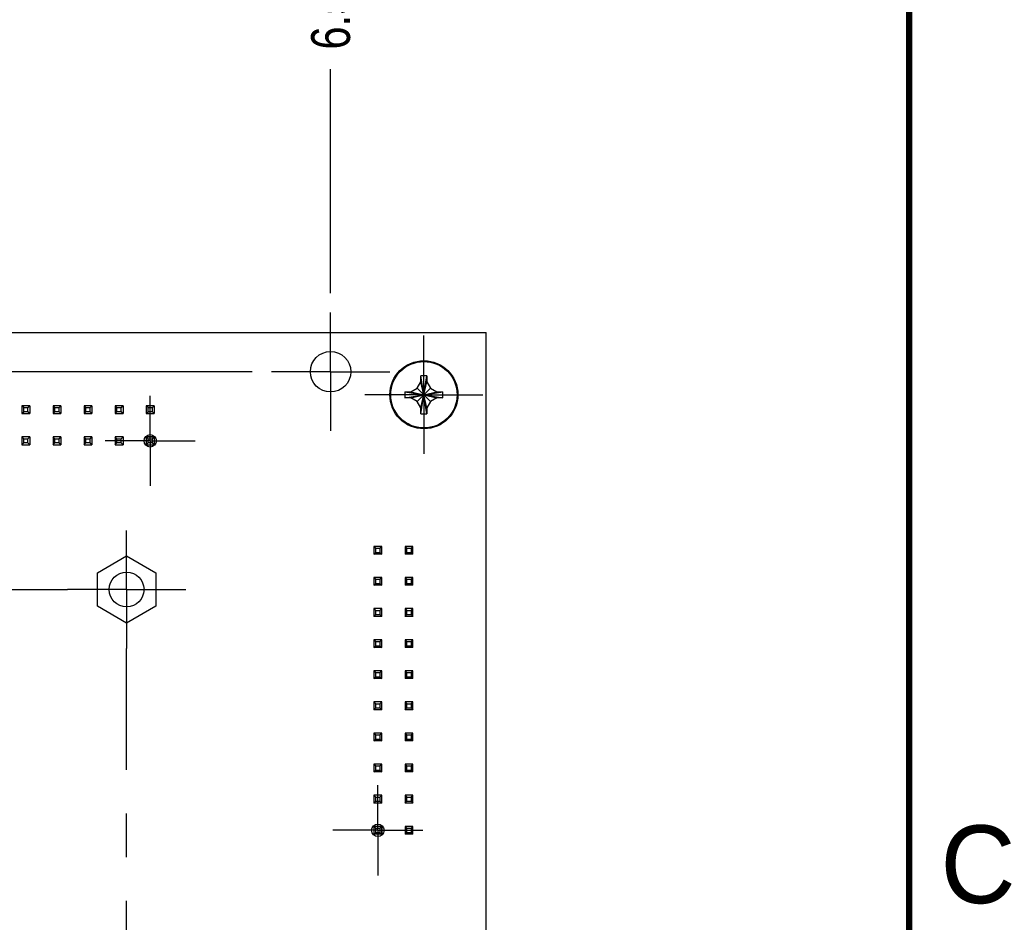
# Model space of a CAD drawing. Header units: inches. Extents: x 0 to 34, y 0 to 22.
# Tile 27 of 28: x 30.6 to 33.8, y 13.6 to 16.5. Entities that reach past the tile are written whole.
import ezdxf

# ---------------------------------------------------------------- set-up
doc = ezdxf.new("R2010")
doc.units = ezdxf.units.IN
doc.header["$LTSCALE"] = 1.87
doc.header["$MEASUREMENT"] = 0
doc.linetypes.add('CENTER', pattern=[0.6, 0.375, -0.075, 0.075, -0.075])
doc.layers.get('0').update_dxf_attribs({"linetype": 'CONTINUOUS'})
doc.layers.add('02___PRT_ALL_AXES', color=7, linetype='CONTINUOUS')
doc.layers.add('DIMENSIONS', color=7, linetype='CONTINUOUS')
doc.styles.get("Standard").update_dxf_attribs({"font": 'txt', "width": 0.8})
doc.styles.add('TEXTSTYLE_2', font='txt')
doc.dimstyles.new('DIMSTYLE_1', dxfattribs={"dimtxt": 0.125, "dimasz": 0.18, "dimexe": 0.18, "dimexo": 0.0625, "dimgap": 0.09, "dimtad": 0, "dimtih": 1, "dimtoh": 1, "dimdec": 3, "dimzin": 4, "dimdsep": 46, "dimtxsty": 'STANDARD', "dimblk": '_FILLED', "dimblk1": '_FILLED', "dimblk2": '_FILLED', "dimcen": 0.09, "dimadec": 0, "dimazin": 0, "dimtp": 0.001, "dimtm": 0.001, "dimtfac": 1, "dimtdec": 3, "dimtofl": 0, "dimtmove": 0, "dimatfit": 3, "dimldrblk": '_FILLED', "dimfxl": 1, "dimtolj": 1, "dimtzin": 4, "dimarcsym": 0})

# ---------------------------------------------------------------- blocks, each defined once
blk = doc.blocks.new('*D27')
at = {"layer": 'DIMENSIONS', "color": 2, "linetype": 'Continuous'}
for p, q in [((24.5384, 15.335), (24.463, 15.2622)), ((31.3866, 15.335), (24.5384, 15.335)), ((24.463, 15.2622), (24.2119, 15.2622))]:
    blk.add_line(p, q, dxfattribs=at)
at = {"layer": 'DIMENSIONS', "color": 2, "linetype": 'Continuous', "insert": (24.1494, 15.3247), "char_height": 0.125, "width": 1.425, "attachment_point": 3, "line_spacing_factor": 0.9}
blk.add_mtext('4.574{\\Ftxt.shx;\\W1.000000;\\H0.125000; }[116.18]', dxfattribs=at)
blk = doc.blocks.new('_FILLED')
at = {"color": 0, "linetype": 'ByBlock'}
blk.add_solid([(0, 0), (-1, 0.1736), (-1, -0.1736)], dxfattribs=at)
blk = doc.blocks.new('*D33')
at = {"layer": 'DIMENSIONS', "color": 2, "linetype": 'Continuous'}
blk.add_line((31.9391, 10.6966), (31.9391, 9.9137), dxfattribs=at)
at = {"layer": 'DIMENSIONS', "color": 2, "linetype": 'Continuous', "insert": (31.8766, 9.8512), "char_height": 0.125, "width": 1.725, "attachment_point": 3, "rotation": 90, "line_spacing_factor": 0.9}
blk.add_mtext('2X 6.880{\\Ftxt.shx;\\W1.000000;\\H0.125000; }[174.75]', dxfattribs=at)
blk = doc.blocks.new('*D35')
at = {"layer": 'DIMENSIONS', "color": 2, "linetype": 'Continuous'}
blk.add_line((31.6391, 15.5875), (31.6391, 16.3081), dxfattribs=at)
at = {"layer": 'DIMENSIONS', "color": 2, "linetype": 'Continuous', "insert": (31.5766, 16.3706), "char_height": 0.125, "width": 1.425, "attachment_point": 1, "rotation": 90, "line_spacing_factor": 0.9}
blk.add_mtext('6.580{\\Ftxt.shx;\\W1.000000;\\H0.125000; }[167.13]', dxfattribs=at)

msp = doc.modelspace()

# ---------------------------------------------------------------- linework, layer by layer
at = {"color": 7, "linetype": 'Continuous'}
for p, q in [((25.0591, 15.461), (32.1391, 15.461)), ((32.1391, 10.761), (32.1391, 15.461)), ((31.9177, 15.2824), (31.9296, 15.303)), ((31.9296, 15.2001), (31.9486, 15.3218)), ((31.9486, 15.2001), (31.9296, 15.3218)), ((31.9296, 15.3212), (31.9296, 15.3218)), ((31.9296, 15.303), (31.9296, 15.3212)), ((31.9296, 15.219), (31.9486, 15.303)), ((31.9486, 15.219), (31.9296, 15.303)), ((31.9486, 15.3218), (31.9486, 15.3212)), ((31.9486, 15.3212), (31.9486, 15.303)), ((31.9486, 15.303), (31.9605, 15.2824)), ((31.8782, 15.2515), (31.9999, 15.2705)), ((31.8782, 15.2705), (31.9999, 15.2515)), ((31.8782, 15.2705), (31.8788, 15.2705)), ((31.8788, 15.2705), (31.8971, 15.2705)), ((31.8971, 15.2705), (31.9177, 15.2824)), ((31.8971, 15.2515), (31.9811, 15.2705)), ((31.8971, 15.2705), (31.9811, 15.2515)), ((31.9177, 15.2396), (31.9605, 15.2824)), ((31.9177, 15.2824), (31.9605, 15.2396)), ((31.9605, 15.2824), (31.9811, 15.2705)), ((31.9811, 15.2705), (31.9993, 15.2705)), ((31.9993, 15.2705), (31.9999, 15.2705)), ((31.8788, 15.2515), (31.8782, 15.2515)), ((31.8971, 15.2515), (31.8788, 15.2515)), ((31.9177, 15.2396), (31.8971, 15.2515)), ((31.9296, 15.219), (31.9177, 15.2396)), ((31.9605, 15.2396), (31.9486, 15.219)), ((31.9811, 15.2515), (31.9605, 15.2396)), ((31.9993, 15.2515), (31.9811, 15.2515)), ((31.9999, 15.2515), (31.9993, 15.2515)), ((30.6465, 15.2254), (30.6465, 15.2003)), ((30.6717, 15.2254), (30.6465, 15.2254)), ((30.6522, 15.2197), (30.6465, 15.2254)), ((30.6465, 15.2003), (30.6522, 15.206)), ((30.6465, 15.2003), (30.6717, 15.2003)), ((30.6522, 15.206), (30.6522, 15.2197)), ((30.6522, 15.2197), (30.666, 15.2197)), ((30.666, 15.206), (30.6522, 15.206)), ((30.666, 15.2197), (30.6717, 15.2254)), ((30.666, 15.206), (30.666, 15.2197)), ((30.6717, 15.2003), (30.666, 15.206)), ((30.6717, 15.2254), (30.6717, 15.2003)), ((30.7717, 15.2254), (30.7465, 15.2254)), ((30.7465, 15.2254), (30.7465, 15.2003)), ((30.7522, 15.2197), (30.7465, 15.2254)), ((30.7465, 15.2003), (30.7522, 15.206)), ((30.7465, 15.2003), (30.7717, 15.2003)), ((30.7522, 15.2197), (30.766, 15.2197)), ((30.7522, 15.206), (30.7522, 15.2197)), ((30.766, 15.206), (30.7522, 15.206)), ((30.766, 15.2197), (30.7717, 15.2254)), ((30.766, 15.206), (30.766, 15.2197)), ((30.7717, 15.2003), (30.766, 15.206)), ((30.7717, 15.2254), (30.7717, 15.2003)), ((30.8717, 15.2254), (30.8465, 15.2254)), ((30.8465, 15.2254), (30.8465, 15.2003)), ((30.8522, 15.2197), (30.8465, 15.2254)), ((30.8465, 15.2003), (30.8522, 15.206)), ((30.8465, 15.2003), (30.8717, 15.2003)), ((30.8522, 15.2197), (30.866, 15.2197)), ((30.8522, 15.206), (30.8522, 15.2197)), ((30.866, 15.206), (30.8522, 15.206)), ((30.866, 15.2197), (30.8717, 15.2254)), ((30.866, 15.206), (30.866, 15.2197)), ((30.8717, 15.2003), (30.866, 15.206)), ((30.8717, 15.2254), (30.8717, 15.2003)), ((30.9717, 15.2254), (30.9465, 15.2254)), ((30.9465, 15.2254), (30.9465, 15.2003)), ((30.9522, 15.2197), (30.9465, 15.2254)), ((30.9465, 15.2003), (30.9522, 15.206)), ((30.9465, 15.2003), (30.9717, 15.2003)), ((30.9522, 15.2197), (30.966, 15.2197)), ((30.9522, 15.206), (30.9522, 15.2197)), ((30.966, 15.206), (30.9522, 15.206)), ((30.966, 15.2197), (30.9717, 15.2254)), ((30.966, 15.206), (30.966, 15.2197)), ((30.9717, 15.2003), (30.966, 15.206)), ((30.9717, 15.2254), (30.9717, 15.2003)), ((31.0717, 15.2254), (31.0465, 15.2254)), ((31.0465, 15.2254), (31.0465, 15.2003)), ((31.0522, 15.2197), (31.0465, 15.2254)), ((31.0465, 15.2003), (31.0522, 15.206)), ((31.0465, 15.2003), (31.0717, 15.2003)), ((31.0522, 15.2197), (31.066, 15.2197)), ((31.0522, 15.206), (31.0522, 15.2197)), ((31.066, 15.206), (31.0522, 15.206)), ((31.066, 15.2197), (31.0717, 15.2254)), ((31.066, 15.206), (31.066, 15.2197)), ((31.0717, 15.2003), (31.066, 15.206)), ((31.0717, 15.2254), (31.0717, 15.2003)), ((31.9296, 15.2007), (31.9296, 15.219)), ((31.9296, 15.2001), (31.9296, 15.2007)), ((31.9486, 15.219), (31.9486, 15.2007)), ((31.9486, 15.2007), (31.9486, 15.2001)), ((30.6465, 15.1254), (30.6465, 15.1003)), ((30.6717, 15.1254), (30.6465, 15.1254)), ((30.6522, 15.1197), (30.6465, 15.1254)), ((30.6465, 15.1003), (30.6522, 15.106)), ((30.6522, 15.106), (30.6522, 15.1197)), ((30.6522, 15.1197), (30.666, 15.1197)), ((30.666, 15.106), (30.6522, 15.106)), ((30.666, 15.1197), (30.6717, 15.1254)), ((30.666, 15.106), (30.666, 15.1197)), ((30.6717, 15.1003), (30.666, 15.106)), ((30.6717, 15.1254), (30.6717, 15.1003)), ((30.7717, 15.1254), (30.7465, 15.1254)), ((30.7465, 15.1254), (30.7465, 15.1003)), ((30.7522, 15.1197), (30.7465, 15.1254)), ((30.7465, 15.1003), (30.7522, 15.106)), ((30.7522, 15.1197), (30.766, 15.1197)), ((30.7522, 15.106), (30.7522, 15.1197)), ((30.766, 15.106), (30.7522, 15.106)), ((30.766, 15.1197), (30.7717, 15.1254)), ((30.766, 15.106), (30.766, 15.1197)), ((30.7717, 15.1003), (30.766, 15.106)), ((30.7717, 15.1254), (30.7717, 15.1003)), ((30.8717, 15.1254), (30.8465, 15.1254)), ((30.8465, 15.1254), (30.8465, 15.1003)), ((30.8522, 15.1197), (30.8465, 15.1254)), ((30.8465, 15.1003), (30.8522, 15.106)), ((30.8522, 15.1197), (30.866, 15.1197)), ((30.8522, 15.106), (30.8522, 15.1197)), ((30.866, 15.106), (30.8522, 15.106)), ((30.866, 15.1197), (30.8717, 15.1254)), ((30.866, 15.106), (30.866, 15.1197)), ((30.8717, 15.1003), (30.866, 15.106)), ((30.8717, 15.1254), (30.8717, 15.1003)), ((30.9717, 15.1254), (30.9465, 15.1254)), ((30.9465, 15.1254), (30.9465, 15.1003)), ((30.9522, 15.1197), (30.9465, 15.1254)), ((30.9465, 15.1003), (30.9522, 15.106)), ((30.9522, 15.1197), (30.966, 15.1197)), ((30.9522, 15.106), (30.9522, 15.1197)), ((30.966, 15.106), (30.9522, 15.106)), ((30.966, 15.1197), (30.9717, 15.1254)), ((30.966, 15.106), (30.966, 15.1197)), ((30.9717, 15.1003), (30.966, 15.106)), ((30.9717, 15.1254), (30.9717, 15.1003)), ((31.0465, 15.1255), (31.0717, 15.1255)), ((31.0717, 15.1254), (31.0465, 15.1254)), ((31.0465, 15.1254), (31.0465, 15.1003)), ((31.0522, 15.1197), (31.0465, 15.1254)), ((31.0465, 15.1003), (31.0522, 15.106)), ((31.0522, 15.1197), (31.066, 15.1197)), ((31.0522, 15.106), (31.0522, 15.1197)), ((31.066, 15.106), (31.0522, 15.106)), ((31.066, 15.1197), (31.0717, 15.1254)), ((31.066, 15.106), (31.066, 15.1197)), ((31.0717, 15.1003), (31.066, 15.106)), ((31.0717, 15.1254), (31.0717, 15.1003)), ((30.6465, 15.1003), (30.6717, 15.1003)), ((30.7465, 15.1003), (30.7717, 15.1003)), ((30.8465, 15.1003), (30.8717, 15.1003)), ((30.9465, 15.1003), (30.9717, 15.1003)), ((31.0465, 15.1003), (31.0717, 15.1003)), ((31.8035, 14.7736), (31.7785, 14.7736)), ((31.7785, 14.7736), (31.7785, 14.7484)), ((31.7785, 14.7736), (31.7841, 14.7679)), ((31.7841, 14.7679), (31.7978, 14.7679)), ((31.7841, 14.7541), (31.7841, 14.7679)), ((31.7978, 14.7679), (31.8035, 14.7736)), ((31.7978, 14.7679), (31.7978, 14.7541)), ((31.8035, 14.7484), (31.8035, 14.7736)), ((31.9035, 14.7736), (31.8785, 14.7736)), ((31.8785, 14.7736), (31.8785, 14.7484)), ((31.8785, 14.7736), (31.8841, 14.7679)), ((31.8841, 14.7679), (31.8978, 14.7679)), ((31.8841, 14.7541), (31.8841, 14.7679)), ((31.8978, 14.7679), (31.9035, 14.7736)), ((31.8978, 14.7679), (31.8978, 14.7541)), ((31.9035, 14.7484), (31.9035, 14.7736)), ((30.8896, 14.689), (30.9831, 14.7429)), ((30.9831, 14.7429), (31.0766, 14.689)), ((31.7785, 14.7484), (31.7841, 14.7541)), ((31.8035, 14.7484), (31.7785, 14.7484)), ((31.7841, 14.7541), (31.7978, 14.7541)), ((31.7978, 14.7541), (31.8035, 14.7484)), ((31.8785, 14.7484), (31.8841, 14.7541)), ((31.9035, 14.7484), (31.8785, 14.7484)), ((31.8841, 14.7541), (31.8978, 14.7541)), ((31.8978, 14.7541), (31.9035, 14.7484)), ((30.8896, 14.581), (30.8896, 14.689)), ((31.0766, 14.689), (31.0766, 14.581)), ((31.8035, 14.6736), (31.7785, 14.6736)), ((31.7785, 14.6736), (31.7785, 14.6484)), ((31.7785, 14.6736), (31.7841, 14.6679)), ((31.7841, 14.6679), (31.7978, 14.6679)), ((31.7841, 14.6541), (31.7841, 14.6679)), ((31.7978, 14.6679), (31.8035, 14.6736)), ((31.7978, 14.6679), (31.7978, 14.6541)), ((31.8035, 14.6484), (31.8035, 14.6736)), ((31.9035, 14.6736), (31.8785, 14.6736)), ((31.8785, 14.6736), (31.8785, 14.6484)), ((31.8785, 14.6736), (31.8841, 14.6679)), ((31.8841, 14.6679), (31.8978, 14.6679)), ((31.8841, 14.6541), (31.8841, 14.6679)), ((31.8978, 14.6679), (31.9035, 14.6736)), ((31.8978, 14.6679), (31.8978, 14.6541)), ((31.9035, 14.6484), (31.9035, 14.6736)), ((31.7785, 14.6484), (31.7841, 14.6541)), ((31.8035, 14.6484), (31.7785, 14.6484)), ((31.7841, 14.6541), (31.7978, 14.6541)), ((31.7978, 14.6541), (31.8035, 14.6484)), ((31.8785, 14.6484), (31.8841, 14.6541)), ((31.9035, 14.6484), (31.8785, 14.6484)), ((31.8841, 14.6541), (31.8978, 14.6541)), ((31.8978, 14.6541), (31.9035, 14.6484)), ((30.9831, 14.527), (30.8896, 14.581)), ((31.0766, 14.581), (30.9831, 14.527)), ((31.8035, 14.5736), (31.7785, 14.5736)), ((31.7785, 14.5736), (31.7785, 14.5484)), ((31.7785, 14.5736), (31.7841, 14.5679)), ((31.7841, 14.5679), (31.7978, 14.5679)), ((31.7841, 14.5541), (31.7841, 14.5679)), ((31.7978, 14.5679), (31.8035, 14.5736)), ((31.7978, 14.5679), (31.7978, 14.5541)), ((31.8035, 14.5484), (31.8035, 14.5736)), ((31.9035, 14.5736), (31.8785, 14.5736)), ((31.8785, 14.5736), (31.8785, 14.5484)), ((31.8785, 14.5736), (31.8841, 14.5679)), ((31.8841, 14.5679), (31.8978, 14.5679)), ((31.8841, 14.5541), (31.8841, 14.5679)), ((31.8978, 14.5679), (31.9035, 14.5736)), ((31.8978, 14.5679), (31.8978, 14.5541)), ((31.9035, 14.5484), (31.9035, 14.5736)), ((31.7785, 14.5484), (31.7841, 14.5541)), ((31.8035, 14.5484), (31.7785, 14.5484)), ((31.7841, 14.5541), (31.7978, 14.5541)), ((31.7978, 14.5541), (31.8035, 14.5484)), ((31.8785, 14.5484), (31.8841, 14.5541)), ((31.9035, 14.5484), (31.8785, 14.5484)), ((31.8841, 14.5541), (31.8978, 14.5541)), ((31.8978, 14.5541), (31.9035, 14.5484)), ((31.8035, 14.4736), (31.7785, 14.4736)), ((31.7785, 14.4736), (31.7785, 14.4484)), ((31.7785, 14.4736), (31.7841, 14.4679)), ((31.7978, 14.4679), (31.8035, 14.4736)), ((31.8035, 14.4484), (31.8035, 14.4736)), ((31.9035, 14.4736), (31.8785, 14.4736)), ((31.8785, 14.4736), (31.8785, 14.4484)), ((31.8785, 14.4736), (31.8841, 14.4679)), ((31.8978, 14.4679), (31.9035, 14.4736)), ((31.9035, 14.4484), (31.9035, 14.4736)), ((31.7785, 14.4484), (31.7841, 14.4541)), ((31.8035, 14.4484), (31.7785, 14.4484)), ((31.7841, 14.4679), (31.7978, 14.4679)), ((31.7841, 14.4541), (31.7841, 14.4679)), ((31.7841, 14.4541), (31.7978, 14.4541)), ((31.7978, 14.4679), (31.7978, 14.4541)), ((31.7978, 14.4541), (31.8035, 14.4484)), ((31.8785, 14.4484), (31.8841, 14.4541)), ((31.9035, 14.4484), (31.8785, 14.4484)), ((31.8841, 14.4679), (31.8978, 14.4679)), ((31.8841, 14.4541), (31.8841, 14.4679)), ((31.8841, 14.4541), (31.8978, 14.4541)), ((31.8978, 14.4679), (31.8978, 14.4541)), ((31.8978, 14.4541), (31.9035, 14.4484)), ((31.8035, 14.3736), (31.7785, 14.3736)), ((31.7785, 14.3736), (31.7785, 14.3484)), ((31.7785, 14.3736), (31.7841, 14.3679)), ((31.7785, 14.3484), (31.7841, 14.3541)), ((31.8035, 14.3484), (31.7785, 14.3484)), ((31.7841, 14.3679), (31.7978, 14.3679)), ((31.7841, 14.3541), (31.7841, 14.3679)), ((31.7841, 14.3541), (31.7978, 14.3541)), ((31.7978, 14.3679), (31.8035, 14.3736)), ((31.7978, 14.3679), (31.7978, 14.3541)), ((31.7978, 14.3541), (31.8035, 14.3484)), ((31.8035, 14.3484), (31.8035, 14.3736)), ((31.9035, 14.3736), (31.8785, 14.3736)), ((31.8785, 14.3736), (31.8785, 14.3484)), ((31.8785, 14.3736), (31.8841, 14.3679)), ((31.8785, 14.3484), (31.8841, 14.3541)), ((31.9035, 14.3484), (31.8785, 14.3484)), ((31.8841, 14.3679), (31.8978, 14.3679)), ((31.8841, 14.3541), (31.8841, 14.3679)), ((31.8841, 14.3541), (31.8978, 14.3541)), ((31.8978, 14.3679), (31.9035, 14.3736)), ((31.8978, 14.3679), (31.8978, 14.3541)), ((31.8978, 14.3541), (31.9035, 14.3484)), ((31.9035, 14.3484), (31.9035, 14.3736)), ((31.8035, 14.2736), (31.7785, 14.2736)), ((31.7785, 14.2736), (31.7785, 14.2484)), ((31.7785, 14.2736), (31.7841, 14.2679)), ((31.7785, 14.2484), (31.7841, 14.2541)), ((31.7841, 14.2679), (31.7978, 14.2679)), ((31.7841, 14.2541), (31.7841, 14.2679)), ((31.7841, 14.2541), (31.7978, 14.2541)), ((31.7978, 14.2679), (31.8035, 14.2736)), ((31.7978, 14.2679), (31.7978, 14.2541)), ((31.7978, 14.2541), (31.8035, 14.2484)), ((31.8035, 14.2484), (31.8035, 14.2736)), ((31.9035, 14.2736), (31.8785, 14.2736)), ((31.8785, 14.2736), (31.8785, 14.2484)), ((31.8785, 14.2736), (31.8841, 14.2679)), ((31.8785, 14.2484), (31.8841, 14.2541)), ((31.8841, 14.2679), (31.8978, 14.2679)), ((31.8841, 14.2541), (31.8841, 14.2679)), ((31.8841, 14.2541), (31.8978, 14.2541)), ((31.8978, 14.2679), (31.9035, 14.2736)), ((31.8978, 14.2679), (31.8978, 14.2541)), ((31.8978, 14.2541), (31.9035, 14.2484)), ((31.9035, 14.2484), (31.9035, 14.2736)), ((31.8035, 14.2484), (31.7785, 14.2484)), ((31.9035, 14.2484), (31.8785, 14.2484)), ((31.8035, 14.1736), (31.7785, 14.1736)), ((31.7785, 14.1736), (31.7841, 14.1679)), ((31.7785, 14.1736), (31.7785, 14.1484)), ((31.7785, 14.1484), (31.7841, 14.1541)), ((31.7841, 14.1679), (31.7978, 14.1679)), ((31.7841, 14.1541), (31.7841, 14.1679)), ((31.7841, 14.1541), (31.7978, 14.1541)), ((31.7978, 14.1679), (31.8035, 14.1736)), ((31.7978, 14.1679), (31.7978, 14.1541)), ((31.7978, 14.1541), (31.8035, 14.1484)), ((31.8035, 14.1484), (31.8035, 14.1736)), ((31.9035, 14.1736), (31.8785, 14.1736)), ((31.8785, 14.1736), (31.8785, 14.1484)), ((31.8785, 14.1736), (31.8841, 14.1679)), ((31.8785, 14.1484), (31.8841, 14.1541)), ((31.8841, 14.1679), (31.8978, 14.1679)), ((31.8841, 14.1541), (31.8841, 14.1679)), ((31.8841, 14.1541), (31.8978, 14.1541)), ((31.8978, 14.1679), (31.9035, 14.1736)), ((31.8978, 14.1679), (31.8978, 14.1541)), ((31.8978, 14.1541), (31.9035, 14.1484)), ((31.9035, 14.1484), (31.9035, 14.1736)), ((31.8035, 14.1484), (31.7785, 14.1484)), ((31.9035, 14.1484), (31.8785, 14.1484)), ((31.8035, 14.0736), (31.7785, 14.0736)), ((31.7785, 14.0736), (31.7841, 14.0679)), ((31.7785, 14.0736), (31.7785, 14.0484)), ((31.7841, 14.0679), (31.7978, 14.0679)), ((31.7841, 14.0541), (31.7841, 14.0679)), ((31.7978, 14.0679), (31.8035, 14.0736)), ((31.7978, 14.0679), (31.7978, 14.0541)), ((31.8035, 14.0484), (31.8035, 14.0736)), ((31.9035, 14.0736), (31.8785, 14.0736)), ((31.8785, 14.0736), (31.8841, 14.0679)), ((31.8785, 14.0736), (31.8785, 14.0484)), ((31.8841, 14.0679), (31.8978, 14.0679)), ((31.8841, 14.0541), (31.8841, 14.0679)), ((31.8978, 14.0679), (31.9035, 14.0736)), ((31.8978, 14.0679), (31.8978, 14.0541)), ((31.9035, 14.0484), (31.9035, 14.0736)), ((31.7785, 14.0484), (31.7841, 14.0541)), ((31.8035, 14.0484), (31.7785, 14.0484)), ((31.7841, 14.0541), (31.7978, 14.0541)), ((31.7978, 14.0541), (31.8035, 14.0484)), ((31.8785, 14.0484), (31.8841, 14.0541)), ((31.9035, 14.0484), (31.8785, 14.0484)), ((31.8841, 14.0541), (31.8978, 14.0541)), ((31.8978, 14.0541), (31.9035, 14.0484)), ((31.8035, 13.9736), (31.7785, 13.9736)), ((31.7785, 13.9736), (31.7841, 13.9679)), ((31.7785, 13.9736), (31.7785, 13.9484)), ((31.7841, 13.9679), (31.7978, 13.9679)), ((31.7841, 13.9541), (31.7841, 13.9679)), ((31.7978, 13.9679), (31.8035, 13.9736)), ((31.7978, 13.9679), (31.7978, 13.9541)), ((31.8035, 13.9484), (31.8035, 13.9736)), ((31.9035, 13.9736), (31.8785, 13.9736)), ((31.8785, 13.9736), (31.8841, 13.9679)), ((31.8785, 13.9736), (31.8785, 13.9484)), ((31.8841, 13.9679), (31.8978, 13.9679)), ((31.8841, 13.9541), (31.8841, 13.9679)), ((31.8978, 13.9679), (31.9035, 13.9736)), ((31.8978, 13.9679), (31.8978, 13.9541)), ((31.9035, 13.9484), (31.9035, 13.9736)), ((31.7785, 13.9484), (31.7841, 13.9541)), ((31.8035, 13.9484), (31.7785, 13.9484)), ((31.7841, 13.9541), (31.7978, 13.9541)), ((31.7978, 13.9541), (31.8035, 13.9484)), ((31.8785, 13.9484), (31.8841, 13.9541)), ((31.9035, 13.9484), (31.8785, 13.9484)), ((31.8841, 13.9541), (31.8978, 13.9541)), ((31.8978, 13.9541), (31.9035, 13.9484)), ((31.8035, 13.8736), (31.7785, 13.8736)), ((31.7785, 13.8736), (31.7841, 13.8679)), ((31.7785, 13.8736), (31.7785, 13.8484)), ((31.7978, 13.8679), (31.8035, 13.8736)), ((31.8035, 13.8484), (31.8035, 13.8736)), ((31.8036, 13.8736), (31.8036, 13.8484)), ((31.9035, 13.8736), (31.8785, 13.8736)), ((31.8785, 13.8736), (31.8841, 13.8679)), ((31.8785, 13.8736), (31.8785, 13.8484)), ((31.8978, 13.8679), (31.9035, 13.8736)), ((31.9035, 13.8484), (31.9035, 13.8736)), ((31.7785, 13.8484), (31.7841, 13.8541)), ((31.8035, 13.8484), (31.7785, 13.8484)), ((31.7841, 13.8679), (31.7978, 13.8679)), ((31.7841, 13.8541), (31.7841, 13.8679)), ((31.7841, 13.8541), (31.7978, 13.8541)), ((31.7978, 13.8679), (31.7978, 13.8541)), ((31.7978, 13.8541), (31.8035, 13.8484)), ((31.8785, 13.8484), (31.8841, 13.8541)), ((31.9035, 13.8484), (31.8785, 13.8484)), ((31.8841, 13.8679), (31.8978, 13.8679)), ((31.8841, 13.8541), (31.8841, 13.8679)), ((31.8841, 13.8541), (31.8978, 13.8541)), ((31.8978, 13.8679), (31.8978, 13.8541)), ((31.8978, 13.8541), (31.9035, 13.8484))]:
    msp.add_line(p, q, dxfattribs=at)
at = {"color": 7, "linetype": 'Continuous', "const_width": 0.02}
msp.add_lwpolyline([(33.5, 0.5), (33.5, 21.5)], dxfattribs=at)
at = {"color": 7, "linetype": 'Continuous'}
for centre, radius in [((31.9391, 15.261), 0.1095), ((31.9391, 15.261), 0.1067), ((30.9831, 14.635), 0.056)]:
    msp.add_circle(centre, radius, dxfattribs=at)
for centre, radius, start, end in [((31.9391, 15.0183), 0.3037, 88.2119, 91.7881), ((32.1817, 15.261), 0.3036, 178.2115, 180.0005), ((31.697, 15.261), 0.3031, 359.998, 1.79), ((32.1811, 15.261), 0.3031, 179.998, 181.79), ((31.6965, 15.261), 0.3036, 358.2115, 0.0005), ((31.9391, 15.5037), 0.3037, 268.2119, 271.7881)]:
    msp.add_arc(centre, radius, start, end, dxfattribs=at)
at = {"layer": '02___PRT_ALL_AXES', "color": 7, "linetype": 'CENTER'}
for p, q in [((31.6391, 15.335), (31.6391, 15.525)), ((31.9391, 15.261), (31.9391, 15.451)), ((31.6391, 15.335), (31.4491, 15.335)), ((31.6391, 15.335), (31.8291, 15.335)), ((31.6391, 15.335), (31.6391, 15.145)), ((31.0591, 15.1129), (31.0591, 15.2579)), ((31.9391, 15.261), (31.7491, 15.261)), ((31.9391, 15.261), (32.1291, 15.261)), ((31.9391, 15.261), (31.9391, 15.071)), ((31.0591, 15.1129), (30.9141, 15.1129)), ((31.0591, 15.1129), (31.2041, 15.1129)), ((31.0591, 15.1129), (31.0591, 14.9679)), ((30.9831, 14.635), (30.9831, 14.825)), ((28.0841, 14.635), (30.7931, 14.635)), ((30.9831, 14.635), (30.7931, 14.635)), ((30.9831, 14.635), (31.1731, 14.635)), ((30.9831, 14.635), (30.9831, 14.445)), ((30.9831, 11.811), (30.9831, 14.445)), ((31.7911, 13.861), (31.7911, 14.006)), ((31.7911, 13.861), (31.6461, 13.861)), ((31.7911, 13.861), (31.9361, 13.861)), ((31.7911, 13.861), (31.7911, 13.716))]:
    msp.add_line(p, q, dxfattribs=at)
at = {"layer": '02___PRT_ALL_AXES', "color": 7, "linetype": 'Continuous'}
for centre, radius in [((31.6391, 15.335), 0.065), ((31.0591, 15.1129), 0.02), ((31.7911, 13.861), 0.02)]:
    msp.add_circle(centre, radius, dxfattribs=at)

# ---------------------------------------------------------------- texts
at = {"color": 2, "linetype": 'Continuous', "insert": (33.6004, 13.8767), "char_height": 0.25, "width": 0.25, "attachment_point": 1, "line_spacing_factor": 0.9, "style": 'TEXTSTYLE_2'}
msp.add_mtext('C', dxfattribs=at)

# ---------------------------------------------------------------- dimensions: what is measured, and where the dimension line sits
at = {"layer": 'DIMENSIONS', "color": 2, "linetype": 'Continuous'}
for feature_location, offset, dtype, origin, picture, middle in [((31.6391, 15.5875), (0, 0.7207), 1, (25.0591, 15.525), '*D35', (31.6391, 17.0831)), ((31.3866, 15.335), (-7.1747, -0.0728), 0, (31.4491, 10.761), '*D27', (23.1369, 15.2622))]:
    dim = msp.add_ordinate_dim(feature_location=feature_location, offset=offset, dtype=dtype, origin=origin, dimstyle='DIMSTYLE_1', dxfattribs=at)
    dim.commit()
    dim.dimension.update_dxf_attribs({"geometry": picture, "text_midpoint": middle})
dim = msp.add_ordinate_dim(feature_location=(31.9391, 10.6966), offset=(0, -0.7829), dtype=1, origin=(25.0591, 15.071), text='2X <>', dimstyle='DIMSTYLE_1', dxfattribs=at)
dim.commit()
dim.dimension.update_dxf_attribs({"geometry": '*D33', "text_midpoint": (32.0959, 8.8099)})

doc.saveas('drawing.dxf')
